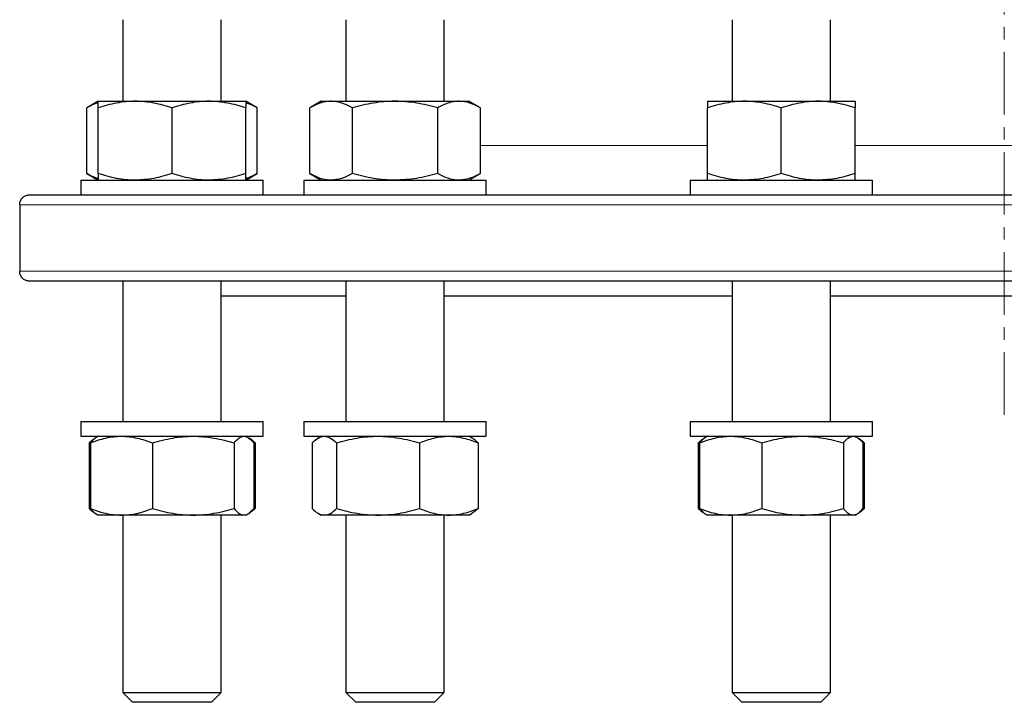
# Model space of a CAD drawing. Header units: millimetres. Extents: x 162 to 1075, y 75 to 934.
# Tile 1 of 9: x 181 to 381, y 75 to 213. Entities that reach past the tile are written whole.
import ezdxf

# ---------------------------------------------------------------- set-up
doc = ezdxf.new("R2010")
doc.units = ezdxf.units.MM
doc.linetypes.add('CENTERX2', pattern=[20.32, 12.7, -2.54, 2.54, -2.54])
doc.layers.add('FORMAT', color=7, linetype='Continuous')

msp = doc.modelspace()

# ---------------------------------------------------------------- linework, layer by layer
at = {"color": 7, "linetype": 'Continuous', "lineweight": 25}
for p, q in [((201.81, 213.39), (201.81, 196.83)), ((221.81, 196.83), (221.81, 213.39)), ((247.11, 213.39), (247.11, 196.83)), ((267.11, 196.83), (267.11, 213.39)), ((325.56, 213.39), (325.56, 196.83)), ((345.56, 196.83), (345.56, 213.39)), ((196.81, 196.83), (194.49, 195.49)), ((196.81, 196.83), (204.31, 196.83)), ((204.31, 196.83), (219.31, 196.83)), ((219.31, 196.83), (226.81, 196.83)), ((229.13, 195.49), (226.81, 196.83)), ((242.11, 196.83), (239.79, 195.49)), ((242.11, 196.83), (244.12, 196.83)), ((244.12, 196.83), (257.11, 196.83)), ((257.11, 196.83), (270.1, 196.83)), ((270.1, 196.83), (272.11, 196.83)), ((274.43, 195.49), (272.11, 196.83)), ((320.56, 196.83), (328.06, 196.83)), ((328.06, 196.83), (343.06, 196.83)), ((343.06, 196.83), (350.56, 196.83)), ((194.49, 182.17), (194.49, 195.49)), ((196.81, 182.17), (196.81, 195.49)), ((211.81, 182.17), (211.81, 195.49)), ((226.81, 182.17), (226.81, 195.49)), ((229.13, 182.17), (229.13, 195.49)), ((239.79, 182.17), (239.79, 195.49)), ((248.45, 182.17), (248.45, 195.49)), ((265.77, 182.17), (265.77, 195.49)), ((274.43, 182.17), (274.43, 195.49)), ((320.56, 182.17), (320.56, 195.49)), ((335.56, 182.17), (335.56, 195.49)), ((350.56, 182.17), (350.56, 195.49)), ((194.49, 182.17), (196.81, 180.83)), ((226.81, 180.83), (229.13, 182.17)), ((239.79, 182.17), (242.11, 180.83)), ((272.11, 180.83), (274.43, 182.17)), ((193.31, 180.83), (193.31, 177.83)), ((193.31, 180.83), (230.31, 180.83)), ((230.31, 177.83), (230.31, 180.83)), ((238.61, 180.83), (238.61, 177.83)), ((238.61, 180.83), (275.61, 180.83)), ((275.61, 177.83), (275.61, 180.83)), ((317.06, 180.83), (317.06, 177.83)), ((317.06, 180.83), (354.06, 180.83)), ((354.06, 177.83), (354.06, 180.83)), ((182.85, 177.83), (578.85, 177.83)), ((180.87, 175.83), (180.87, 162.33)), ((578.85, 160.33), (182.85, 160.33)), ((201.81, 160.33), (201.81, 131.83)), ((221.81, 131.83), (221.81, 160.33)), ((247.11, 160.33), (247.11, 131.83)), ((267.11, 131.83), (267.11, 160.33)), ((325.56, 160.33), (325.56, 131.83)), ((345.56, 131.83), (345.56, 160.33)), ((221.81, 157.33), (247.11, 157.33)), ((267.11, 157.33), (325.56, 157.33)), ((345.56, 157.33), (416.14, 157.33)), ((193.31, 131.83), (193.31, 128.83)), ((193.31, 131.83), (222.14, 131.83)), ((222.14, 131.83), (230.31, 131.83)), ((230.31, 128.83), (230.31, 131.83)), ((238.61, 131.83), (238.61, 128.83)), ((238.61, 131.83), (273.73, 131.83)), ((273.73, 131.83), (275.61, 131.83)), ((275.61, 128.83), (275.61, 131.83)), ((317.06, 131.83), (317.06, 128.83)), ((317.06, 131.83), (354.06, 131.83)), ((354.06, 128.83), (354.06, 131.83)), ((193.31, 128.83), (222.14, 128.83)), ((196.4, 128.59), (196.15, 128.45)), ((196.81, 128.83), (196.4, 128.59)), ((222.14, 128.83), (230.31, 128.83)), ((227.23, 128.59), (226.81, 128.83)), ((238.61, 128.83), (273.73, 128.83)), ((242.11, 128.83), (241.45, 128.45)), ((272.77, 128.45), (272.11, 128.83)), ((273.73, 128.83), (275.61, 128.83)), ((317.06, 128.83), (354.06, 128.83)), ((320.14, 128.59), (319.89, 128.45)), ((320.56, 128.83), (320.14, 128.59)), ((350.98, 128.59), (350.56, 128.83)), ((194.96, 127.49), (194.96, 114.17)), ((195.22, 127.49), (195.22, 114.17)), ((207.82, 127.49), (207.82, 114.17)), ((224.42, 127.49), (224.42, 114.17)), ((228.27, 127.65), (228.67, 127.49)), ((228.4, 127.49), (228.4, 114.17)), ((228.67, 127.49), (228.67, 114.17)), ((240.25, 127.49), (240.25, 114.17)), ((245.22, 127.49), (245.22, 114.17)), ((262.08, 127.49), (262.08, 114.17)), ((273.96, 127.49), (273.96, 114.17)), ((318.7, 127.49), (318.7, 114.17)), ((318.97, 127.49), (318.97, 114.17)), ((331.57, 127.49), (331.57, 114.17)), ((348.16, 127.49), (348.16, 114.17)), ((352.01, 127.65), (352.41, 127.49)), ((352.15, 127.49), (352.15, 114.17)), ((352.41, 127.49), (352.41, 114.17)), ((228.27, 114.01), (228.67, 114.17)), ((352.01, 114.01), (352.41, 114.17)), ((196.15, 113.21), (196.4, 113.07)), ((196.4, 113.07), (196.81, 112.83)), ((201.52, 112.83), (196.81, 112.83)), ((216.12, 112.83), (201.52, 112.83)), ((201.81, 112.83), (201.81, 76.83)), ((226.41, 112.83), (216.12, 112.83)), ((221.81, 76.83), (221.81, 112.83)), ((226.81, 112.83), (226.41, 112.83)), ((226.81, 112.83), (227.23, 113.07)), ((241.45, 113.21), (242.11, 112.83)), ((242.74, 112.83), (242.11, 112.83)), ((253.65, 112.83), (242.74, 112.83)), ((247.11, 112.83), (247.11, 76.83)), ((268.02, 112.83), (253.65, 112.83)), ((267.11, 76.83), (267.11, 112.83)), ((272.11, 112.83), (268.02, 112.83)), ((272.11, 112.83), (272.77, 113.21)), ((319.89, 113.21), (320.14, 113.07)), ((320.14, 113.07), (320.56, 112.83)), ((325.27, 112.83), (320.56, 112.83)), ((339.86, 112.83), (325.27, 112.83)), ((325.56, 112.83), (325.56, 76.83)), ((350.15, 112.83), (339.86, 112.83)), ((345.56, 76.83), (345.56, 112.83)), ((350.56, 112.83), (350.15, 112.83)), ((350.56, 112.83), (350.98, 113.07)), ((201.81, 76.83), (203.81, 74.83)), ((201.81, 76.83), (221.81, 76.83)), ((219.81, 74.83), (221.81, 76.83)), ((247.11, 76.83), (249.11, 74.83)), ((247.11, 76.83), (247.24, 76.83)), ((247.24, 76.83), (267.11, 76.83)), ((265.11, 74.83), (267.11, 76.83)), ((325.56, 76.83), (327.56, 74.83)), ((325.56, 76.83), (327.84, 76.83)), ((327.84, 76.83), (345.56, 76.83)), ((343.56, 74.83), (345.56, 76.83)), ((219.81, 74.83), (203.81, 74.83)), ((249.22, 74.83), (249.11, 74.83)), ((265.11, 74.83), (249.22, 74.83)), ((329.39, 74.83), (327.56, 74.83)), ((343.56, 74.83), (329.39, 74.83))]:
    msp.add_line(p, q, dxfattribs=at)
at = {"color": 8, "linetype": 'Continuous', "lineweight": 18}
for p, q in [((274.43, 187.83), (320.56, 187.83)), ((350.56, 187.83), (408.82, 187.83)), ((580.83, 175.83), (180.87, 175.83)), ((180.87, 162.33), (580.83, 162.33))]:
    msp.add_line(p, q, dxfattribs=at)
at = {"color": 7, "linetype": 'Continuous', "lineweight": 25}
for points, knots in [([(196.81, 196.52), (196.71, 196.49), (196.38, 196.39), (195.82, 196.17), (195.16, 195.86), (194.71, 195.61), (194.49, 195.49)], [0, 0, 0, 0, 0.132857, 0.421842, 0.710957, 1, 1, 1, 1]), ([(204.31, 196.83), (203.68, 196.83), (203.04, 196.8), (201.77, 196.68), (201.14, 196.58), (199.27, 196.23), (198.04, 195.9), (196.81, 195.49)], [0, 0, 0, 0, 0.25, 0.25, 0.5, 0.5, 1, 1, 1, 1]), ([(196.81, 195.49), (196.81, 195.9), (196.81, 196.24), (196.81, 196.7), (196.81, 196.83), (196.81, 196.83)], [0, 0, 0, 0, 0.5, 0.5, 1, 1, 1, 1]), ([(211.81, 195.49), (210.59, 195.9), (209.35, 196.24), (206.85, 196.7), (205.59, 196.83), (204.31, 196.83)], [0, 0, 0, 0, 0.5, 0.5, 1, 1, 1, 1]), ([(219.31, 196.83), (218.68, 196.83), (218.04, 196.8), (216.77, 196.68), (216.13, 196.58), (214.25, 196.23), (213.03, 195.89), (211.81, 195.49)], [0, 0, 0, 0, 0.25, 0.25, 0.5, 0.5, 1, 1, 1, 1]), ([(226.81, 195.49), (226.2, 195.69), (225.59, 195.88), (224.34, 196.21), (223.72, 196.35), (221.84, 196.7), (220.58, 196.83), (219.31, 196.83)], [0, 0, 0, 0, 0.25, 0.25, 0.5, 0.5, 1, 1, 1, 1]), ([(226.81, 196.83), (226.81, 196.83), (226.81, 196.8), (226.81, 196.68), (226.81, 196.58), (226.81, 196.23), (226.81, 195.9), (226.81, 195.49)], [0, 0, 0, 0, 0.25, 0.25, 0.5, 0.5, 1, 1, 1, 1]), ([(229.13, 195.49), (228.9, 195.62), (228.43, 195.88), (227.73, 196.2), (227.19, 196.42), (226.88, 196.5), (226.81, 196.52)], [0, 0, 0, 0, 0.3051705, 0.6104273, 0.9155251, 1, 1, 1, 1]), ([(244.12, 196.83), (243.75, 196.83), (243.38, 196.8), (242.65, 196.68), (242.29, 196.58), (241.21, 196.23), (240.49, 195.9), (239.79, 195.49)], [0, 0, 0, 0, 0.25, 0.25, 0.5, 0.5, 1, 1, 1, 1]), ([(248.45, 195.49), (247.74, 195.9), (247.02, 196.24), (245.58, 196.7), (244.85, 196.83), (244.12, 196.83)], [0, 0, 0, 0, 0.5, 0.5, 1, 1, 1, 1]), ([(257.11, 196.83), (256.37, 196.83), (255.63, 196.8), (254.17, 196.68), (253.45, 196.58), (251.28, 196.23), (249.86, 195.9), (248.45, 195.49)], [0, 0, 0, 0, 0.25, 0.25, 0.5, 0.5, 1, 1, 1, 1]), ([(265.77, 195.49), (264.35, 195.9), (262.92, 196.24), (260.04, 196.7), (258.58, 196.83), (257.11, 196.83)], [0, 0, 0, 0, 0.5, 0.5, 1, 1, 1, 1]), ([(270.1, 196.83), (269.73, 196.83), (269.36, 196.8), (268.63, 196.68), (268.26, 196.58), (267.18, 196.23), (266.47, 195.89), (265.77, 195.49)], [0, 0, 0, 0, 0.25, 0.25, 0.5, 0.5, 1, 1, 1, 1]), ([(274.43, 195.49), (274.08, 195.69), (273.72, 195.88), (273, 196.21), (272.64, 196.35), (271.56, 196.7), (270.83, 196.83), (270.1, 196.83)], [0, 0, 0, 0, 0.25, 0.25, 0.5, 0.5, 1, 1, 1, 1]), ([(328.06, 196.83), (327.42, 196.83), (326.78, 196.8), (325.52, 196.68), (324.89, 196.58), (323.01, 196.23), (321.78, 195.9), (320.56, 195.49)], [0, 0, 0, 0, 0.25, 0.25, 0.5, 0.5, 1, 1, 1, 1]), ([(320.56, 196.83), (320.56, 196.83), (320.56, 196.8), (320.56, 196.68), (320.56, 196.58), (320.56, 196.23), (320.56, 195.89), (320.56, 195.49)], [0, 0, 0, 0, 0.25, 0.25, 0.5, 0.5, 1, 1, 1, 1]), ([(335.56, 195.49), (334.33, 195.9), (333.09, 196.24), (330.6, 196.7), (329.33, 196.83), (328.06, 196.83)], [0, 0, 0, 0, 0.5, 0.5, 1, 1, 1, 1]), ([(343.06, 196.83), (342.42, 196.83), (341.78, 196.8), (340.52, 196.68), (339.89, 196.58), (338.01, 196.23), (336.78, 195.9), (335.56, 195.49)], [0, 0, 0, 0, 0.25, 0.25, 0.5, 0.5, 1, 1, 1, 1]), ([(350.56, 195.49), (349.33, 195.9), (348.09, 196.24), (345.6, 196.7), (344.33, 196.83), (343.06, 196.83)], [0, 0, 0, 0, 0.5, 0.5, 1, 1, 1, 1]), ([(350.56, 196.83), (350.56, 196.83), (350.56, 196.8), (350.56, 196.68), (350.56, 196.58), (350.56, 196.23), (350.56, 195.89), (350.56, 195.49)], [0, 0, 0, 0, 0.25, 0.25, 0.5, 0.5, 1, 1, 1, 1]), ([(196.81, 181.14), (196.71, 181.17), (196.38, 181.27), (195.82, 181.49), (195.16, 181.8), (194.71, 182.05), (194.49, 182.17)], [0, 0, 0, 0, 0.132857, 0.421842, 0.710957, 1, 1, 1, 1]), ([(204.31, 180.83), (203.68, 180.83), (203.04, 180.86), (201.77, 180.98), (201.14, 181.07), (199.27, 181.42), (198.04, 181.76), (196.81, 182.17)], [0, 0, 0, 0, 0.25, 0.25, 0.5, 0.5, 1, 1, 1, 1]), ([(196.81, 182.17), (196.81, 181.76), (196.81, 181.42), (196.81, 180.96), (196.81, 180.83), (196.81, 180.83)], [0, 0, 0, 0, 0.5, 0.5, 1, 1, 1, 1]), ([(211.81, 182.17), (210.59, 181.76), (209.35, 181.42), (206.85, 180.96), (205.59, 180.83), (204.31, 180.83)], [0, 0, 0, 0, 0.5, 0.5, 1, 1, 1, 1]), ([(219.31, 180.83), (218.68, 180.83), (218.04, 180.86), (216.77, 180.98), (216.13, 181.08), (214.25, 181.43), (213.03, 181.77), (211.81, 182.17)], [0, 0, 0, 0, 0.25, 0.25, 0.5, 0.5, 1, 1, 1, 1]), ([(226.81, 182.17), (226.2, 181.97), (225.59, 181.78), (224.34, 181.45), (223.72, 181.31), (221.84, 180.96), (220.58, 180.83), (219.31, 180.83)], [0, 0, 0, 0, 0.25, 0.25, 0.5, 0.5, 1, 1, 1, 1]), ([(226.81, 180.83), (226.81, 180.83), (226.81, 180.86), (226.81, 180.98), (226.81, 181.07), (226.81, 181.42), (226.81, 181.76), (226.81, 182.17)], [0, 0, 0, 0, 0.25, 0.25, 0.5, 0.5, 1, 1, 1, 1]), ([(229.13, 182.17), (228.9, 182.04), (228.43, 181.78), (227.73, 181.46), (227.19, 181.24), (226.88, 181.16), (226.81, 181.14)], [0, 0, 0, 0, 0.30517, 0.610427, 0.915525, 1, 1, 1, 1]), ([(244.12, 180.83), (243.75, 180.83), (243.38, 180.86), (242.65, 180.98), (242.29, 181.07), (241.21, 181.42), (240.49, 181.76), (239.79, 182.17)], [0, 0, 0, 0, 0.25, 0.25, 0.5, 0.5, 1, 1, 1, 1]), ([(248.45, 182.17), (247.74, 181.76), (247.02, 181.42), (245.58, 180.96), (244.85, 180.83), (244.12, 180.83)], [0, 0, 0, 0, 0.5, 0.5, 1, 1, 1, 1]), ([(257.11, 180.83), (256.37, 180.83), (255.63, 180.86), (254.17, 180.98), (253.45, 181.07), (251.28, 181.42), (249.86, 181.76), (248.45, 182.17)], [0, 0, 0, 0, 0.25, 0.25, 0.5, 0.5, 1, 1, 1, 1]), ([(265.77, 182.17), (264.35, 181.76), (262.92, 181.42), (260.04, 180.96), (258.58, 180.83), (257.11, 180.83)], [0, 0, 0, 0, 0.5, 0.5, 1, 1, 1, 1]), ([(270.1, 180.83), (269.73, 180.83), (269.36, 180.86), (268.63, 180.98), (268.26, 181.08), (267.18, 181.43), (266.47, 181.77), (265.77, 182.17)], [0, 0, 0, 0, 0.25, 0.25, 0.5, 0.5, 1, 1, 1, 1]), ([(274.43, 182.17), (274.08, 181.97), (273.72, 181.78), (273, 181.45), (272.64, 181.31), (271.56, 180.96), (270.83, 180.83), (270.1, 180.83)], [0, 0, 0, 0, 0.25, 0.25, 0.5, 0.5, 1, 1, 1, 1]), ([(328.06, 180.83), (327.42, 180.83), (326.78, 180.86), (325.52, 180.98), (324.89, 181.07), (323.01, 181.42), (321.78, 181.76), (320.56, 182.17)], [0, 0, 0, 0, 0.25, 0.25, 0.5, 0.5, 1, 1, 1, 1]), ([(320.56, 180.83), (320.56, 180.83), (320.56, 180.86), (320.56, 180.98), (320.56, 181.08), (320.56, 181.43), (320.56, 181.77), (320.56, 182.17)], [0, 0, 0, 0, 0.25, 0.25, 0.5, 0.5, 1, 1, 1, 1]), ([(335.56, 182.17), (334.33, 181.76), (333.09, 181.42), (330.6, 180.96), (329.33, 180.83), (328.06, 180.83)], [0, 0, 0, 0, 0.5, 0.5, 1, 1, 1, 1]), ([(343.06, 180.83), (342.42, 180.83), (341.78, 180.86), (340.52, 180.98), (339.89, 181.07), (338.01, 181.42), (336.78, 181.76), (335.56, 182.17)], [0, 0, 0, 0, 0.25, 0.25, 0.5, 0.5, 1, 1, 1, 1]), ([(350.56, 182.17), (349.33, 181.76), (348.09, 181.42), (345.6, 180.96), (344.33, 180.83), (343.06, 180.83)], [0, 0, 0, 0, 0.5, 0.5, 1, 1, 1, 1]), ([(350.56, 180.83), (350.56, 180.83), (350.56, 180.86), (350.56, 180.98), (350.56, 181.08), (350.56, 181.43), (350.56, 181.77), (350.56, 182.17)], [0, 0, 0, 0, 0.25, 0.25, 0.5, 0.5, 1, 1, 1, 1]), ([(180.87, 175.83), (180.87, 175.99), (180.89, 176.15), (180.96, 176.45), (181.02, 176.59), (181.14, 176.85), (181.22, 176.97), (181.39, 177.18), (181.48, 177.28), (181.77, 177.52), (181.97, 177.64), (182.41, 177.79), (182.63, 177.83), (182.85, 177.83)], [0, 0, 0, 0, 0.125, 0.125, 0.25, 0.25, 0.375, 0.375, 0.5, 0.5, 0.75, 0.75, 1, 1, 1, 1]), ([(182.85, 160.33), (182.74, 160.33), (182.63, 160.34), (182.41, 160.38), (182.3, 160.41), (181.97, 160.52), (181.77, 160.64), (181.48, 160.88), (181.39, 160.98), (181.22, 161.19), (181.14, 161.31), (181.02, 161.57), (180.96, 161.71), (180.89, 162.01), (180.87, 162.17), (180.87, 162.33)], [0, 0, 0, 0, 0.125, 0.125, 0.25, 0.25, 0.5, 0.5, 0.625, 0.625, 0.75, 0.75, 0.875, 0.875, 1, 1, 1, 1]), ([(194.96, 127.49), (195.09, 127.62), (195.36, 127.88), (195.77, 128.2), (196.08, 128.42), (196.25, 128.5), (196.29, 128.52)], [0, 0, 0, 0, 0.304778, 0.609642, 0.914347, 1, 1, 1, 1]), ([(195.22, 127.49), (196.25, 127.9), (197.29, 128.24), (199.39, 128.7), (200.45, 128.83), (201.52, 128.83)], [0, 0, 0, 0, 0.5, 0.5, 1, 1, 1, 1]), ([(196.4, 128.59), (196.31, 128.54), (196.13, 128.42), (195.84, 128.17), (195.53, 127.86), (195.32, 127.61), (195.22, 127.49)], [0, 0, 0, 0, 0.211534, 0.474299, 0.737182, 1, 1, 1, 1]), ([(201.52, 128.83), (202.06, 128.83), (202.6, 128.8), (203.66, 128.68), (204.19, 128.58), (205.76, 128.23), (206.8, 127.9), (207.82, 127.49)], [0, 0, 0, 0, 0.25, 0.25, 0.5, 0.5, 1, 1, 1, 1]), ([(207.82, 127.49), (208.5, 127.69), (209.18, 127.88), (210.56, 128.21), (211.25, 128.35), (213.33, 128.7), (214.72, 128.83), (216.12, 128.83)], [0, 0, 0, 0, 0.25, 0.25, 0.5, 0.5, 1, 1, 1, 1]), ([(216.12, 128.83), (216.82, 128.83), (217.53, 128.8), (218.94, 128.68), (219.64, 128.58), (221.72, 128.23), (223.07, 127.89), (224.42, 127.49)], [0, 0, 0, 0, 0.25, 0.25, 0.5, 0.5, 1, 1, 1, 1]), ([(224.42, 127.49), (224.74, 127.9), (225.07, 128.24), (225.73, 128.7), (226.07, 128.83), (226.41, 128.83)], [0, 0, 0, 0, 0.5, 0.5, 1, 1, 1, 1]), ([(226.41, 128.83), (226.58, 128.83), (226.75, 128.8), (227.09, 128.68), (227.25, 128.58), (227.75, 128.23), (228.08, 127.9), (228.4, 127.49)], [0, 0, 0, 0, 0.25, 0.25, 0.5, 0.5, 1, 1, 1, 1]), ([(228.67, 127.49), (228.53, 127.62), (228.27, 127.88), (227.87, 128.2), (227.6, 128.37), (227.47, 128.45)], [0, 0, 0, 0, 0.339582, 0.679261, 1, 1, 1, 1]), ([(240.25, 127.49), (240.66, 127.9), (241.07, 128.24), (241.9, 128.7), (242.31, 128.83), (242.74, 128.83)], [0, 0, 0, 0, 0.5, 0.5, 1, 1, 1, 1]), ([(242.74, 128.83), (242.95, 128.83), (243.16, 128.8), (243.58, 128.68), (243.79, 128.58), (244.41, 128.23), (244.82, 127.9), (245.22, 127.49)], [0, 0, 0, 0, 0.25, 0.25, 0.5, 0.5, 1, 1, 1, 1]), ([(245.22, 127.49), (246.6, 127.9), (247.99, 128.24), (250.8, 128.7), (252.22, 128.83), (253.65, 128.83)], [0, 0, 0, 0, 0.5, 0.5, 1, 1, 1, 1]), ([(253.65, 128.83), (254.37, 128.83), (255.09, 128.8), (256.51, 128.68), (257.21, 128.58), (259.32, 128.23), (260.7, 127.9), (262.08, 127.49)], [0, 0, 0, 0, 0.25, 0.25, 0.5, 0.5, 1, 1, 1, 1]), ([(262.08, 127.49), (262.56, 127.69), (263.05, 127.88), (264.04, 128.21), (264.53, 128.35), (266.02, 128.7), (267.02, 128.83), (268.02, 128.83)], [0, 0, 0, 0, 0.25, 0.25, 0.5, 0.5, 1, 1, 1, 1]), ([(268.02, 128.83), (268.52, 128.83), (269.03, 128.8), (270.04, 128.68), (270.54, 128.58), (272.03, 128.23), (273, 127.89), (273.96, 127.49)], [0, 0, 0, 0, 0.25, 0.25, 0.5, 0.5, 1, 1, 1, 1]), ([(273.96, 127.49), (273.83, 127.62), (273.56, 127.88), (273.16, 128.2), (272.9, 128.37), (272.77, 128.45)], [0, 0, 0, 0, 0.339582, 0.679261, 1, 1, 1, 1]), ([(318.7, 127.49), (318.81, 127.59), (319.01, 127.8), (319.38, 128.1), (319.72, 128.35), (319.95, 128.47), (320.03, 128.51)], [0, 0, 0, 0, 0.237609, 0.475398, 0.816585, 1, 1, 1, 1]), ([(318.97, 127.49), (320, 127.9), (321.03, 128.24), (323.13, 128.7), (324.19, 128.83), (325.27, 128.83)], [0, 0, 0, 0, 0.5, 0.5, 1, 1, 1, 1]), ([(318.97, 127.49), (319.05, 127.59), (319.22, 127.8), (319.51, 128.1), (319.81, 128.38), (320.04, 128.52), (320.14, 128.58)], [0, 0, 0, 0, 0.216036, 0.432236, 0.742446, 1, 1, 1, 1]), ([(325.27, 128.83), (325.8, 128.83), (326.34, 128.8), (327.4, 128.68), (327.93, 128.58), (329.5, 128.23), (330.54, 127.9), (331.57, 127.49)], [0, 0, 0, 0, 0.25, 0.25, 0.5, 0.5, 1, 1, 1, 1]), ([(331.57, 127.49), (332.93, 127.9), (334.29, 128.24), (337.05, 128.7), (338.45, 128.83), (339.86, 128.83)], [0, 0, 0, 0, 0.5, 0.5, 1, 1, 1, 1]), ([(339.86, 128.83), (340.57, 128.83), (341.28, 128.8), (342.67, 128.68), (343.37, 128.58), (345.44, 128.23), (346.81, 127.9), (348.16, 127.49)], [0, 0, 0, 0, 0.25, 0.25, 0.5, 0.5, 1, 1, 1, 1]), ([(348.16, 127.49), (348.32, 127.69), (348.49, 127.88), (348.82, 128.21), (348.98, 128.35), (349.48, 128.7), (349.82, 128.83), (350.15, 128.83)], [0, 0, 0, 0, 0.25, 0.25, 0.5, 0.5, 1, 1, 1, 1]), ([(350.15, 128.83), (350.32, 128.83), (350.49, 128.8), (350.83, 128.68), (351, 128.58), (351.5, 128.23), (351.83, 127.89), (352.15, 127.49)], [0, 0, 0, 0, 0.25, 0.25, 0.5, 0.5, 1, 1, 1, 1]), ([(351.22, 128.44), (351.31, 128.38), (351.57, 128.24), (351.96, 127.92), (352.26, 127.63), (352.41, 127.49)], [0, 0, 0, 0, 0.24372, 0.621843, 1, 1, 1, 1]), ([(194.96, 114.17), (195.09, 114.04), (195.36, 113.78), (195.77, 113.46), (196.08, 113.24), (196.25, 113.16), (196.29, 113.14)], [0, 0, 0, 0, 0.304778, 0.609642, 0.914347, 1, 1, 1, 1]), ([(195.22, 114.17), (196.25, 113.76), (197.29, 113.42), (199.39, 112.96), (200.45, 112.83), (201.52, 112.83)], [0, 0, 0, 0, 0.5, 0.5, 1, 1, 1, 1]), ([(196.4, 113.07), (196.31, 113.12), (196.13, 113.24), (195.84, 113.49), (195.53, 113.8), (195.32, 114.05), (195.22, 114.17)], [0, 0, 0, 0, 0.2115337, 0.4742985, 0.7371825, 1, 1, 1, 1]), ([(201.52, 112.83), (202.06, 112.83), (202.6, 112.86), (203.66, 112.98), (204.19, 113.07), (205.76, 113.42), (206.8, 113.76), (207.82, 114.17)], [0, 0, 0, 0, 0.25, 0.25, 0.5, 0.5, 1, 1, 1, 1]), ([(207.82, 114.17), (208.5, 113.97), (209.18, 113.78), (210.56, 113.45), (211.25, 113.31), (213.33, 112.96), (214.72, 112.83), (216.12, 112.83)], [0, 0, 0, 0, 0.25, 0.25, 0.5, 0.5, 1, 1, 1, 1]), ([(216.12, 112.83), (216.82, 112.83), (217.53, 112.86), (218.94, 112.98), (219.64, 113.08), (221.72, 113.43), (223.07, 113.77), (224.42, 114.17)], [0, 0, 0, 0, 0.25, 0.25, 0.5, 0.5, 1, 1, 1, 1]), ([(224.42, 114.17), (224.74, 113.76), (225.07, 113.42), (225.73, 112.96), (226.07, 112.83), (226.41, 112.83)], [0, 0, 0, 0, 0.5, 0.5, 1, 1, 1, 1]), ([(226.41, 112.83), (226.58, 112.83), (226.75, 112.86), (227.09, 112.98), (227.25, 113.07), (227.75, 113.42), (228.08, 113.76), (228.4, 114.17)], [0, 0, 0, 0, 0.25, 0.25, 0.5, 0.5, 1, 1, 1, 1]), ([(228.67, 114.17), (228.53, 114.04), (228.27, 113.78), (227.87, 113.46), (227.6, 113.29), (227.47, 113.21)], [0, 0, 0, 0, 0.339582, 0.679261, 1, 1, 1, 1]), ([(240.25, 114.17), (240.66, 113.76), (241.07, 113.42), (241.9, 112.96), (242.31, 112.83), (242.74, 112.83)], [0, 0, 0, 0, 0.5, 0.5, 1, 1, 1, 1]), ([(242.74, 112.83), (242.95, 112.83), (243.16, 112.86), (243.58, 112.98), (243.79, 113.07), (244.41, 113.42), (244.82, 113.76), (245.22, 114.17)], [0, 0, 0, 0, 0.25, 0.25, 0.5, 0.5, 1, 1, 1, 1]), ([(245.22, 114.17), (246.6, 113.76), (247.99, 113.42), (250.8, 112.96), (252.22, 112.83), (253.65, 112.83)], [0, 0, 0, 0, 0.5, 0.5, 1, 1, 1, 1]), ([(253.65, 112.83), (254.37, 112.83), (255.09, 112.86), (256.51, 112.98), (257.21, 113.07), (259.32, 113.42), (260.7, 113.76), (262.08, 114.17)], [0, 0, 0, 0, 0.25, 0.25, 0.5, 0.5, 1, 1, 1, 1]), ([(262.08, 114.17), (262.56, 113.97), (263.05, 113.78), (264.04, 113.45), (264.53, 113.31), (266.02, 112.96), (267.02, 112.83), (268.02, 112.83)], [0, 0, 0, 0, 0.25, 0.25, 0.5, 0.5, 1, 1, 1, 1]), ([(268.02, 112.83), (268.52, 112.83), (269.03, 112.86), (270.04, 112.98), (270.54, 113.08), (272.03, 113.43), (273, 113.77), (273.96, 114.17)], [0, 0, 0, 0, 0.25, 0.25, 0.5, 0.5, 1, 1, 1, 1]), ([(273.96, 114.17), (273.83, 114.04), (273.56, 113.78), (273.16, 113.46), (272.9, 113.29), (272.77, 113.21)], [0, 0, 0, 0, 0.339582, 0.679261, 1, 1, 1, 1]), ([(318.7, 114.17), (318.81, 114.07), (319.01, 113.86), (319.38, 113.56), (319.72, 113.31), (319.95, 113.19), (320.03, 113.15)], [0, 0, 0, 0, 0.237609, 0.475398, 0.816585, 1, 1, 1, 1]), ([(318.97, 114.17), (320, 113.76), (321.03, 113.42), (323.13, 112.96), (324.19, 112.83), (325.27, 112.83)], [0, 0, 0, 0, 0.5, 0.5, 1, 1, 1, 1]), ([(318.97, 114.17), (319.05, 114.07), (319.22, 113.86), (319.51, 113.56), (319.81, 113.28), (320.04, 113.14), (320.14, 113.08)], [0, 0, 0, 0, 0.2160358, 0.4322358, 0.7424455, 1, 1, 1, 1]), ([(325.27, 112.83), (325.8, 112.83), (326.34, 112.86), (327.4, 112.98), (327.93, 113.07), (329.5, 113.42), (330.54, 113.76), (331.57, 114.17)], [0, 0, 0, 0, 0.25, 0.25, 0.5, 0.5, 1, 1, 1, 1]), ([(331.57, 114.17), (332.93, 113.76), (334.29, 113.42), (337.05, 112.96), (338.45, 112.83), (339.86, 112.83)], [0, 0, 0, 0, 0.5, 0.5, 1, 1, 1, 1]), ([(339.86, 112.83), (340.57, 112.83), (341.28, 112.86), (342.67, 112.98), (343.37, 113.07), (345.44, 113.42), (346.81, 113.76), (348.16, 114.17)], [0, 0, 0, 0, 0.25, 0.25, 0.5, 0.5, 1, 1, 1, 1]), ([(348.16, 114.17), (348.32, 113.97), (348.49, 113.78), (348.82, 113.45), (348.98, 113.31), (349.48, 112.96), (349.82, 112.83), (350.15, 112.83)], [0, 0, 0, 0, 0.25, 0.25, 0.5, 0.5, 1, 1, 1, 1]), ([(350.15, 112.83), (350.32, 112.83), (350.49, 112.86), (350.83, 112.98), (351, 113.08), (351.5, 113.43), (351.83, 113.77), (352.15, 114.17)], [0, 0, 0, 0, 0.25, 0.25, 0.5, 0.5, 1, 1, 1, 1]), ([(351.22, 113.22), (351.31, 113.28), (351.57, 113.42), (351.96, 113.74), (352.26, 114.03), (352.41, 114.17)], [0, 0, 0, 0, 0.24372, 0.621843, 1, 1, 1, 1])]:
    msp.add_open_spline(points, degree=3, knots=knots, dxfattribs=at)
at = {"layer": 'FORMAT', "linetype": 'CENTERX2', "lineweight": 18}
msp.add_line((380.85, 133.19), (380.85, 368.84), dxfattribs=at)

doc.saveas('drawing.dxf')
